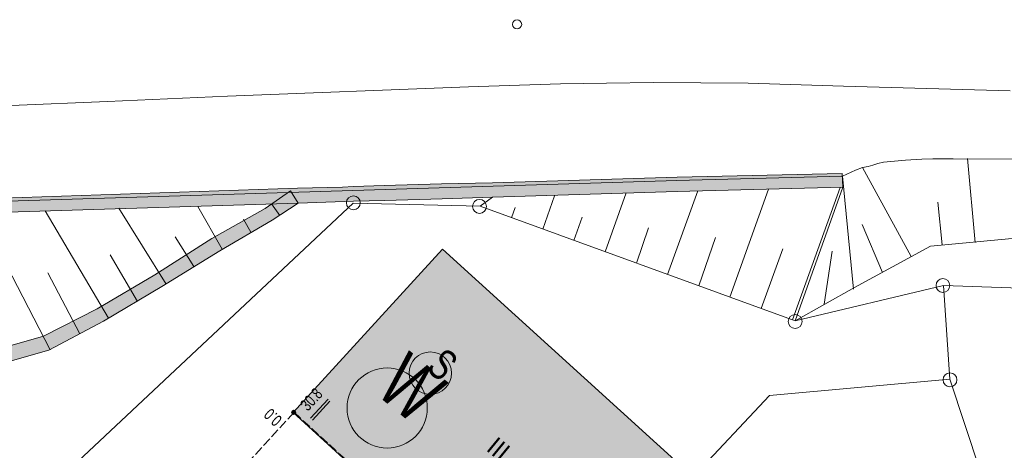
# Model space of a CAD drawing. Header units: metres. Extents: x -740 to 758, y -633 to 854.
# Tile 12 of 256: x -391 to -346, y -188 to -168. Entities that reach past the tile are written whole.
import ezdxf

# ---------------------------------------------------------------- set-up
doc = ezdxf.new("R2010")
doc.units = ezdxf.units.M
doc.header["$MEASUREMENT"] = 0
doc.linetypes.add('416_125', pattern=[0.5408, 0.416, -0.1248])
for name, color, linetype in [('Grundkarte.LOVION', 7, 'Continuous'), ('Grundkarte_Text.LOVION', 7, 'Continuous'), ('Strom.LOVION', 7, 'Continuous'), ('StromBemass.LOVION', 7, 'Continuous'), ('Wasser.LOVION', 7, 'Continuous')]:
    doc.layers.add(name, color=color, linetype=linetype)
doc.styles.add('ERSTELLTER_STIL_1', font='arial.ttf')

msp = doc.modelspace()

# ---------------------------------------------------------------- hatches: boundary and pattern name
at = {"layer": 'Grundkarte.LOVION', "linetype": 'Continuous', "lineweight": 18}
for color, points in [(254, [(-393.167, -177.019), (-378.081, -176.549), (-375.578, -176.452), (-374.161, -176.432), (-371.568, -176.355), (-369.299, -176.281), (-360.96, -176.028), (-353.472, -175.828), (-353.503, -175.21), (-360.964, -175.378), (-369.304, -175.632), (-371.604, -175.679), (-374.198, -175.755), (-375.582, -175.802), (-376.083, -175.821), (-378.117, -175.873), (-393.23, -176.375)]), (254, [(-378.431, -175.992), (-379.565, -176.783), (-381.974, -178.141), (-384.562, -179.783), (-387.162, -181.309), (-389.582, -182.55), (-401.054, -185.829), (-409.214, -186.716), (-412.733, -187.001), (-416.572, -186.43), (-420.868, -186.023), (-424.502, -185.728), (-430.488, -185.87), (-430.605, -185.881), (-432.874, -185.955), (-436.603, -185.906), (-440.634, -186.093), (-442.167, -186.125), (-441.396, -186.759), (-440.597, -186.769), (-436.598, -186.556), (-432.869, -186.605), (-430.601, -186.531), (-430.484, -186.52), (-424.556, -186.383), (-420.922, -186.678), (-416.626, -187.086), (-412.755, -187.683), (-409.151, -187.36), (-400.933, -186.468), (-389.344, -183.177), (-386.87, -181.871), (-384.244, -180.314), (-381.624, -178.698), (-379.247, -177.313), (-378.081, -176.549)]), (9, [(-371.787, -191.953), (-367.016, -196.304), (-360.233, -188.902), (-371.552, -178.63), (-378.309, -186), (-373.443, -190.43), (-373.273, -190.354), (-371.713, -191.798)])]:
    msp.add_hatch(color=color, dxfattribs=at).paths.add_polyline_path(points)
at = {"layer": 'StromBemass.LOVION', "linetype": 'Continuous', "lineweight": 13}
for points in [[(-378.21, -186.044), (-378.203, -186.035), (-378.198, -186.024), (-378.193, -186.014), (-378.19, -186.002), (-378.189, -185.99), (-378.189, -185.979), (-378.19, -185.967), (-378.193, -185.956), (-378.198, -185.945), (-378.204, -185.934), (-378.21, -185.925), (-378.219, -185.916), (-378.228, -185.909), (-378.238, -185.902), (-378.248, -185.898), (-378.26, -185.894), (-378.271, -185.892), (-378.283, -185.891), (-378.295, -185.892), (-378.306, -185.894), (-378.317, -185.898), (-378.328, -185.903), (-378.338, -185.909), (-378.347, -185.917), (-378.355, -185.925), (-378.362, -185.935), (-378.368, -185.945), (-378.372, -185.956), (-378.375, -185.968), (-378.376, -185.979), (-378.376, -185.991), (-378.375, -186.003), (-378.372, -186.014), (-378.367, -186.025), (-378.362, -186.035), (-378.355, -186.045), (-378.347, -186.053), (-378.337, -186.061), (-378.327, -186.067), (-378.317, -186.072), (-378.306, -186.076), (-378.294, -186.078), (-378.282, -186.079), (-378.27, -186.078), (-378.259, -186.076), (-378.248, -186.072), (-378.237, -186.067), (-378.227, -186.061), (-378.218, -186.053)], [(-378.206, -186.044), (-378.2, -186.034), (-378.194, -186.024), (-378.19, -186.013), (-378.187, -186.002), (-378.185, -185.99), (-378.185, -185.978), (-378.187, -185.967), (-378.19, -185.955), (-378.194, -185.944), (-378.2, -185.934), (-378.207, -185.925), (-378.215, -185.916), (-378.224, -185.909), (-378.234, -185.902), (-378.244, -185.897), (-378.256, -185.894), (-378.267, -185.892), (-378.279, -185.891), (-378.291, -185.892), (-378.302, -185.894), (-378.313, -185.898), (-378.324, -185.903), (-378.334, -185.909), (-378.343, -185.916), (-378.351, -185.925), (-378.358, -185.934), (-378.363, -185.945), (-378.368, -185.956), (-378.371, -185.967), (-378.372, -185.979), (-378.372, -185.991), (-378.37, -186.002), (-378.367, -186.014), (-378.363, -186.024), (-378.357, -186.035), (-378.351, -186.044), (-378.342, -186.053), (-378.333, -186.06), (-378.323, -186.066), (-378.313, -186.071), (-378.302, -186.075), (-378.29, -186.077), (-378.278, -186.078), (-378.267, -186.077), (-378.255, -186.075), (-378.244, -186.071), (-378.233, -186.066), (-378.223, -186.06), (-378.214, -186.052)]]:
    msp.add_hatch(color=7, dxfattribs=at).paths.add_polyline_path(points)

# ---------------------------------------------------------------- linework, layer by layer
at = {"layer": 'Grundkarte.LOVION', "color": 8, "linetype": 'Continuous', "lineweight": 18}
for points in [[(-345.917, -171.483), (-353.444, -171.273), (-357.744, -171.132), (-362.032, -171.108), (-364.157, -171.138), (-366.223, -171.163), (-370.377, -171.303), (-381.272, -171.718), (-386.688, -171.952), (-391.043, -172.141), (-394.866, -172.338), (-398.247, -172.521), (-401.362, -172.707), (-407.065, -173.028), (-410.381, -173.264), (-413.581, -173.488), (-416.69, -173.733)], [(-393.187, -176.518), (-360.979, -175.527), (-353.491, -175.327)], [(-314.588, -181.454), (-348.93, -180.26), (-355.631, -181.861), (-369.85, -176.69), (-375.599, -176.543), (-388.756, -188.883), (-394.065, -193.835), (-394.775, -194.437), (-401.023, -192.801), (-406.88, -191.542), (-412.805, -190.495), (-419.74, -189.696)], [(-338.363, -215.492), (-348.635, -184.487), (-348.93, -180.26), (-314.588, -181.454)]]:
    msp.add_lwpolyline(points, dxfattribs=at)
at = {"layer": 'Grundkarte.LOVION', "color": 253, "linetype": 'Continuous', "lineweight": 18}
for points in [[(-416.69, -173.733), (-413.581, -173.488), (-410.381, -173.264), (-407.065, -173.028), (-401.362, -172.707), (-398.247, -172.521), (-394.866, -172.338), (-391.043, -172.141), (-386.688, -171.952), (-381.272, -171.718), (-370.377, -171.303), (-366.223, -171.163), (-364.157, -171.138), (-362.032, -171.108), (-357.744, -171.132), (-353.444, -171.273), (-345.917, -171.483)], [(-416.69, -173.733), (-413.581, -173.488), (-410.381, -173.264), (-407.065, -173.028), (-401.362, -172.707), (-398.247, -172.521), (-394.866, -172.338), (-391.043, -172.141), (-386.688, -171.952), (-381.272, -171.718), (-370.377, -171.303), (-366.223, -171.163), (-364.157, -171.138), (-362.032, -171.108), (-357.744, -171.132), (-353.444, -171.273), (-345.917, -171.483)], [(-238.874, -199.204), (-245.995, -196.205), (-314.588, -181.454), (-348.93, -180.26), (-355.631, -181.861), (-369.85, -176.69), (-375.599, -176.543), (-388.756, -188.883), (-394.065, -193.835), (-394.775, -194.437), (-401.023, -192.801), (-406.88, -191.542), (-412.805, -190.495), (-419.74, -189.696), (-426.737, -189.168), (-433.727, -189.024), (-438.536, -189.11)], [(-238.874, -199.204), (-245.995, -196.205), (-314.588, -181.454), (-348.93, -180.26), (-355.631, -181.861), (-369.85, -176.69), (-375.599, -176.543), (-388.756, -188.883), (-394.065, -193.835), (-394.775, -194.437), (-401.023, -192.801), (-406.88, -191.542), (-412.805, -190.495), (-419.74, -189.696), (-426.737, -189.168), (-433.727, -189.024), (-438.536, -189.11)], [(-338.363, -215.492), (-348.635, -184.487), (-348.93, -180.26), (-314.588, -181.454)]]:
    msp.add_lwpolyline(points, dxfattribs=at)
at = {"layer": 'Grundkarte.LOVION', "color": 7, "linetype": 'Continuous', "lineweight": 13}
for points in [[(-369.299, -176.281), (-360.96, -176.028), (-353.472, -175.828), (-353.491, -175.327), (-352.897, -175.062), (-352.583, -174.943), (-352.323, -174.888), (-352.12, -174.838), (-351.892, -174.757), (-351.631, -174.702), (-350.636, -174.604), (-349.901, -174.562), (-349.401, -174.543), (-348.485, -174.542), (-344.079, -174.555), (-321.108, -175.826)], [(-347.495, -178.317), (-347.835, -174.537)], [(-350.388, -178.954), (-352.583, -174.943)], [(-352.993, -180.421), (-353.491, -175.327)], [(-416.572, -186.43), (-412.733, -187.001), (-409.214, -186.716), (-401.054, -185.829), (-389.582, -182.55), (-387.162, -181.309), (-384.562, -179.783), (-381.974, -178.141), (-379.565, -176.783), (-378.431, -175.992), (-378.081, -176.549), (-379.247, -177.313), (-381.624, -178.698), (-384.244, -180.314), (-386.87, -181.871), (-389.344, -183.177), (-400.933, -186.468), (-409.151, -187.36), (-412.755, -187.683), (-416.626, -187.086)], [(-321.108, -175.826), (-349.518, -178.485), (-352.94, -180.357), (-355.631, -181.861), (-369.85, -176.69), (-369.299, -176.281)], [(-364.212, -178.74), (-363.26, -176.075)], [(-361.392, -179.764), (-360.017, -175.995)], [(-358.573, -180.789), (-356.832, -175.92)], [(-355.754, -181.814), (-353.589, -175.839)], [(-353.472, -175.828), (-355.631, -181.861)], [(-400.933, -186.468), (-389.344, -183.177), (-386.87, -181.871), (-384.244, -180.314), (-381.624, -178.698), (-379.247, -177.313), (-378.081, -176.549), (-393.167, -177.019)], [(-378.913, -177.103), (-379.29, -176.578)], [(-367.031, -177.715), (-366.498, -176.214)], [(-348.991, -178.434), (-349.18, -176.501)], [(-389.285, -183.171), (-392.491, -176.982)], [(-386.648, -181.731), (-389.514, -176.898)], [(-384.048, -180.206), (-386.186, -176.78)], [(-381.513, -178.628), (-382.618, -176.697)], [(-368.441, -177.202), (-368.279, -176.743)], [(-380.197, -177.879), (-380.553, -177.263)], [(-365.621, -178.227), (-365.25, -177.186)], [(-362.802, -179.252), (-362.248, -177.661)], [(-351.677, -179.672), (-352.598, -177.515)], [(-382.796, -179.404), (-383.636, -178.067)], [(-359.983, -180.277), (-359.22, -178.104)], [(-357.163, -181.302), (-356.186, -178.605)], [(-354.315, -181.112), (-353.958, -178.712)], [(-385.332, -180.982), (-386.571, -178.886)], [(-387.937, -182.448), (-389.389, -179.694)]]:
    msp.add_lwpolyline(points, dxfattribs=at)
msp.add_lwpolyline([(-393.167, -177.019), (-393.23, -176.375), (-378.117, -175.873), (-376.083, -175.821), (-375.582, -175.802), (-374.198, -175.755), (-371.604, -175.679), (-369.304, -175.632), (-360.964, -175.378), (-353.503, -175.21), (-353.472, -175.828), (-360.96, -176.028), (-369.299, -176.281), (-371.568, -176.355), (-374.161, -176.432), (-375.578, -176.452), (-378.081, -176.549)], close=True, dxfattribs=at)
at = {"layer": 'Grundkarte.LOVION', "color": 253, "linetype": 'Continuous', "lineweight": 18}
msp.add_lwpolyline([(-391.572, -195.454), (-394.775, -194.437), (-394.065, -193.835), (-388.756, -188.883), (-375.599, -176.543), (-369.85, -176.69), (-355.631, -181.861), (-348.93, -180.26), (-348.635, -184.487), (-338.363, -215.492), (-338.238, -215.864), (-353.542, -218.04), (-356.181, -216.141), (-364.715, -210.473), (-371.962, -205.27), (-381.418, -199.545), (-386.889, -197.094)], close=True, dxfattribs=at)
at = {"layer": 'Grundkarte.LOVION', "color": 8, "linetype": 'Continuous', "lineweight": 18}
for points in [[(-388.756, -188.883), (-375.599, -176.543), (-369.85, -176.69), (-355.631, -181.861), (-348.93, -180.26), (-348.635, -184.487), (-356.78, -185.225), (-360.233, -188.902), (-367.016, -196.304), (-373.768, -203.732), (-378.664, -199.6), (-380.122, -198.295), (-382.707, -195.74), (-386.377, -191.754)], [(-371.787, -191.953), (-371.713, -191.798), (-373.273, -190.354), (-373.443, -190.43), (-378.309, -186), (-371.552, -178.63), (-360.233, -188.902), (-367.016, -196.304)], [(-373.768, -203.732), (-367.016, -196.304), (-360.233, -188.902), (-356.78, -185.225), (-348.635, -184.487), (-338.363, -215.492), (-339.211, -215.279), (-345.322, -215.049), (-351.464, -214.202), (-357.505, -212.576), (-363.263, -210.212), (-368.811, -207.267)]]:
    msp.add_lwpolyline(points, close=True, dxfattribs=at)
at = {"layer": 'Grundkarte.LOVION', "color": 7, "linetype": 'Continuous', "lineweight": 13}
msp.add_circle((-368.191, -168.478), 0.209, dxfattribs=at)
at = {"layer": 'Grundkarte.LOVION', "color": 9, "linetype": 'Continuous', "lineweight": 18}
for centre, radius in [((-375.586, -176.532), 0.312), ((-369.886, -176.693), 0.314), ((-348.95, -180.263), 0.312), ((-355.627, -181.889), 0.311), ((-348.632, -184.523), 0.314)]:
    msp.add_circle(centre, radius, dxfattribs=at)
at = {"layer": 'Strom.LOVION', "color": 1, "linetype": 'Continuous', "lineweight": 18}
msp.add_circle((-372.11, -184.219), 0.959, dxfattribs=at)
at = {"layer": 'StromBemass.LOVION', "color": 7, "linetype": 'Continuous', "lineweight": 13}
for points in [[(-377.517, -186.247), (-376.729, -185.387)], [(-377.433, -186.342), (-376.646, -185.482)]]:
    msp.add_lwpolyline(points, dxfattribs=at)
at = {"layer": 'StromBemass.LOVION', "color": 7, "linetype": '416_125', "lineweight": 13}
for points in [[(-378.267, -185.981), (-382.46, -190.558), (-386.969, -195.521), (-384.536, -197.736)], [(-355.737, -206.625), (-367.116, -196.195), (-368.188, -195.207), (-374.762, -189.185), (-378.267, -185.981)]]:
    msp.add_lwpolyline(points, dxfattribs=at)
at = {"layer": 'StromBemass.LOVION', "color": 7, "linetype": 'Continuous', "lineweight": 13}
for centre, radius in [((-378.283, -185.985), 0.0938), ((-378.279, -185.984), 0.0935)]:
    msp.add_circle(centre, radius, dxfattribs=at)
at = {"layer": 'Wasser.LOVION', "color": 94, "linetype": 'Continuous', "lineweight": 18}
msp.add_circle((-374.057, -185.791), 1.811, dxfattribs=at)

# ---------------------------------------------------------------- texts
at = {"layer": 'Grundkarte_Text.LOVION', "color": 7, "linetype": 'Continuous', "lineweight": 13, "insert": (-369.624, -187.685), "char_height": 0.83074, "attachment_point": 7, "rotation": 320.5848, "style": 'ERSTELLTER_STIL_1'}
msp.add_mtext('{\\A1;\\W0.89449x;III}', dxfattribs=at)
at = {"layer": 'Strom.LOVION', "color": 1, "linetype": 'Continuous', "lineweight": 18, "insert": (-372.352, -184.081), "char_height": 1.37443, "attachment_point": 7, "rotation": 320.5841, "style": 'ERSTELLTER_STIL_1'}
msp.add_mtext('{\\A1;\\W0.71557x;S}', dxfattribs=at)
at = {"layer": 'StromBemass.LOVION', "color": 7, "linetype": 'Continuous', "lineweight": 13, "attachment_point": 7, "style": 'ERSTELLTER_STIL_1'}
for s, insert, char_height, rotation in [('{\\A1;\\W0.71557x;30.8}', (-377.637, -185.967), 0.53354, 47.2416), ('{\\A1;\\W0.71556x;0.0}', (-378.762, -186.264), 0.53355, 137.2425)]:
    msp.add_mtext(s, dxfattribs=dict(at, insert=insert, char_height=char_height, rotation=rotation))
at = {"layer": 'Wasser.LOVION', "color": 94, "linetype": 'Continuous', "lineweight": 18, "insert": (-374.662, -185.097), "char_height": 2.48984, "attachment_point": 7, "rotation": 320.5841, "style": 'ERSTELLTER_STIL_1'}
msp.add_mtext('{\\A1;\\W0.71561x;W}', dxfattribs=at)

doc.saveas('drawing.dxf')
